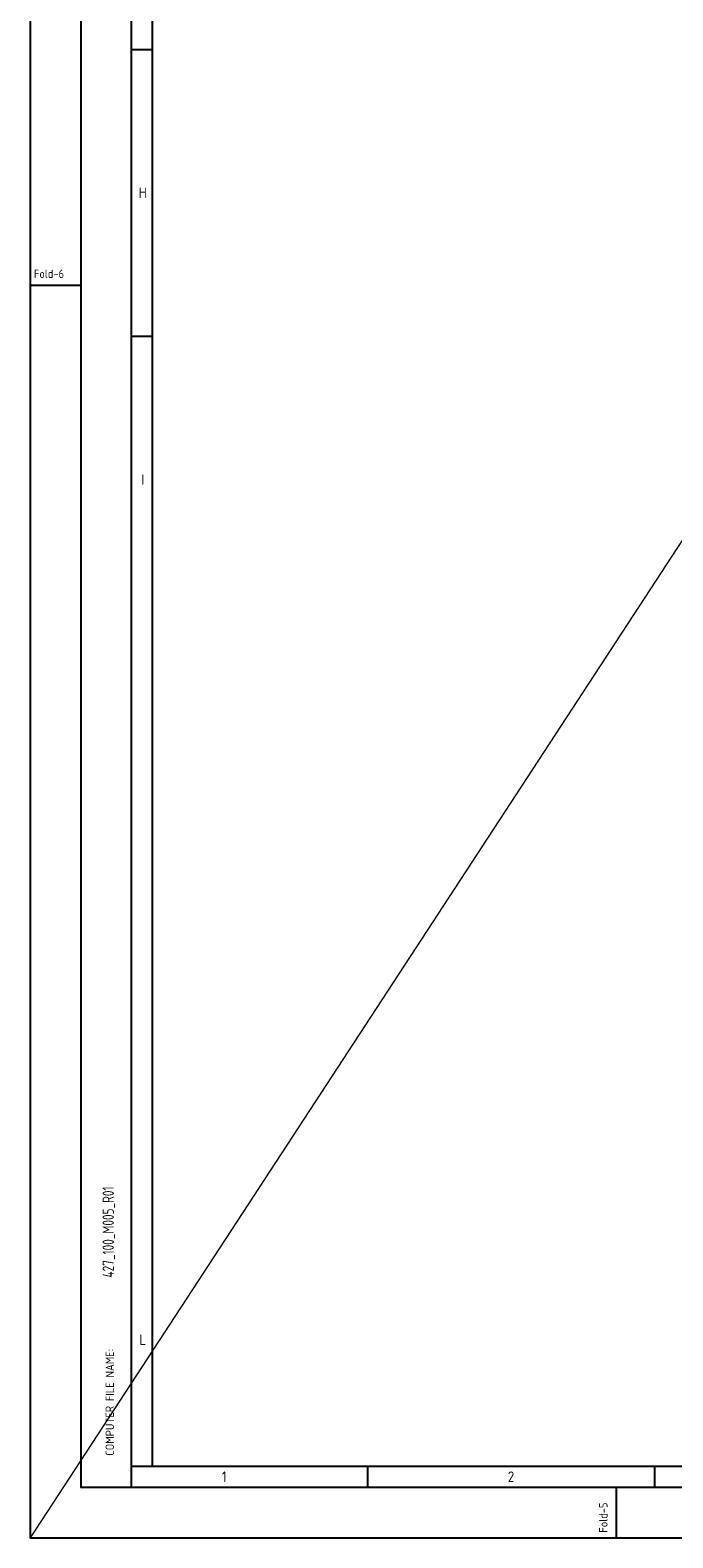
# Model space of a CAD drawing. Extents: x -287416 to 4934791, y -504132 to 1826789.
# Tile 1 of 256: x -35095 to -12240, y -330292 to -276658. Entities that reach past the tile are written whole.
import ezdxf
from ezdxf.enums import TextEntityAlignment as Align

# ---------------------------------------------------------------- set-up
doc = ezdxf.new("R2010")
doc.units = 0
doc.header["$LTSCALE"] = 800
doc.header["$MEASUREMENT"] = 0
doc.linetypes.add('CONTINOUS', pattern=[0])
doc.layers.get('0').update_dxf_attribs({"linetype": 'CONTINUOUS'})
doc.layers.add('DIM', color=4, linetype='CONTINUOUS', lineweight=15)
doc.layers.add('FORMAT', color=7, linetype='CONTINUOUS')
doc.styles.add('ROMANS', font='ISO9.shx', dxfattribs={"width": 0.8})
doc.styles.get("Standard").update_dxf_attribs({"font": 'ISO9'})

# ---------------------------------------------------------------- blocks, each defined once
blk = doc.blocks.new('A$C731D3036')
for p, q in [((-2590.23, 26.68), (-2590.23, 1843.18)), ((-2579.11, 37.8), (-2579.11, 1816.5)), ((-2590.23, 784.85), (-2579.11, 784.85)), ((-2616.91, 660.34), (-2643.59, 660.34)), ((-2590.23, 633.66), (-2579.11, 633.66)), ((-2590.23, 37.8), (-251.24, 37.8)), ((-2465.72, 37.79), (-2465.72, 26.67)), ((-2314.53, 37.79), (-2314.53, 26.67)), ((-2334.54, 0), (-2334.54, 26.68))]:
    blk.add_line(p, q)
for points in [[(0, 1869.86), (-2643.59, 1869.86), (-2643.59, 0), (0, 0)], [(-26.68, 1843.18), (-2616.91, 1843.18), (-2616.91, 26.68), (-26.68, 26.68)]]:
    blk.add_lwpolyline(points, close=True)
for s, p in [('H', (-2584.25, 709.26)), ('I', (-2584.25, 558.07)), ('L', (-2584.25, 104.5)), ('1', (-2541.32, 32.23)), ('2', (-2390.13, 32.23))]:
    blk.add_text(s, height=5.56).set_placement(p, align=Align.MIDDLE)
blk.add_text('Fold-6', height=4.447).set_placement((-2641.6, 664.3))
for s, height, p in [('COMPUTER FILE NAME:', 4.4467, (-2599.41, 43.32)), ('Fold-5', 4.447, (-2339.23, 2.74))]:
    blk.add_text(s, height=height, rotation=90).set_placement(p)

msp = doc.modelspace()

# ---------------------------------------------------------------- linework, layer by layer
at = {"layer": 'DIM'}
msp.add_line((143254.7, -57258.7), (-35095.3, -330291.9), dxfattribs=at)

# ---------------------------------------------------------------- block references
at = {"color": 1, "linetype": 'CONTINOUS', "lineweight": 15, "xscale": 67.46500254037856, "yscale": 67.46500254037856, "zscale": 67.46500254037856}
msp.add_blockref('A$C731D3036', (143254.7, -330291.9), dxfattribs=at)

# ---------------------------------------------------------------- texts
at = {"layer": 'FORMAT', "color": 3, "style": 'ROMANS', "width": 0.8}
msp.add_text('427_100_M005_R01', height=405, rotation=90, dxfattribs=at).set_placement((-32319.9, -319410.9), align=Align.MIDDLE_CENTER)

doc.saveas('drawing.dxf')
